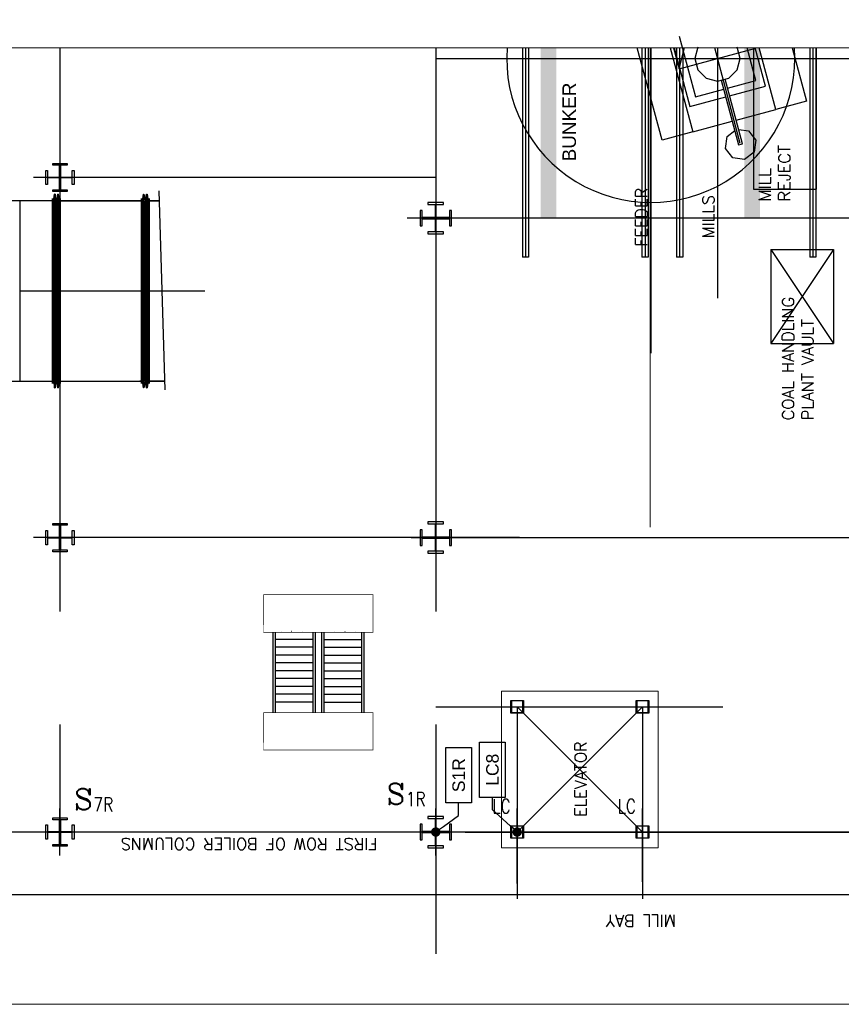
# Model space of a CAD drawing. Header units: inches. Extents: x 0 to 1544102, y -90707 to 23144100.
# Tile 123 of 181: x 277512 to 280791, y 191810 to 195740. Entities that reach past the tile are written whole.
import ezdxf
from ezdxf import colors
from ezdxf.entities.mleader import LeaderData, LeaderLine
from ezdxf.enums import TextEntityAlignment as Align
from ezdxf.math import Vec2, Vec3

# ---------------------------------------------------------------- set-up
doc = ezdxf.new("R2010")
doc.units = ezdxf.units.IN
doc.header["$LTSCALE"] = 1800
doc.header["$MEASUREMENT"] = 0
for name, pattern in [('CENTER', [2, 1.25, -0.25, 0.25, -0.25]), ('CENTER2', [1.125, 0.75, -0.125, 0.125, -0.125]), ('PHANTOM', [63.5, 31.75, -6.35, 6.35, -6.35, 6.35, -6.35])]:
    doc.linetypes.add(name, pattern=pattern)
doc.layers.get('0').update_dxf_attribs({"color": 253})
for name, color, linetype in [('1_01_COAL_MILL_A', 7, 'Continuous'), ('1_01_GRATE_RAIL_TIER1', 7, 'Continuous'), ('1_01_HOT_SA_TO_WINDBOX', 7, 'Continuous'), ('1_01_STEEL_TIER1', 7, 'Continuous'), ('1_COLD_PA_TO_APH', 7, 'Continuous'), ('CEN', 2, 'CENTER'), ('CENTER', 10, 'CENTER'), ('Column-Tags', 252, 'Continuous'), ('DCEN', 3, 'CENTER'), ('DIMTEXT', 132, 'Continuous'), ('DIMTEXT-CL', 132, 'CENTER'), ('FUEL-MILL-CL', 32, 'CENTER'), ('GRID', 251, 'CENTER'), ('Road', 3, 'Continuous'), ('STEEL-COLUMNS-CL', 252, 'CENTER')]:
    doc.layers.add(name, color=color, linetype=linetype)
for name, color, linetype, lineweight in [('CL', 8, 'CENTER', 15), ('DIM', 4, 'Continuous', 18), ('TEXT', 3, 'Continuous', 18), ('Y Center---yog', 3, 'CENTER2', 13)]:
    doc.layers.add(name, color=color, linetype=linetype, lineweight=lineweight)
doc.styles.add('C4', font='COMPLEX', dxfattribs={"width": 0.75, "height": 625})
doc.styles.add('S3', font='simplex.shx', dxfattribs={"width": 0.75, "height": 320})
doc.styles.add('SIMPLEX', font='SIMPLEX.SHX')
doc.styles.add('Squish', font='simplex.shx', dxfattribs={"width": 0.8})
doc.styles.get("Standard").update_dxf_attribs({"font": 'arial.ttf'})

# ---------------------------------------------------------------- blocks, each defined once
blk = doc.blocks.new('COLTAG')
at = {"transparency": 16777216}
blk.add_lwpolyline([(555, 1242), (2322, 1242), (2322, 424), (555, 424)], close=True, dxfattribs=at)
blk.add_attdef('COL', text='', height=400, dxfattribs=at).set_placement((1439, 833), align=Align.MIDDLE_CENTER)
blk = doc.blocks.new('_Dot')
at = {"color": 0, "linetype": 'ByBlock', "lineweight": -2}
blk.add_line((-0.5, 0), (-1, 0), dxfattribs=at)
at = {"color": 0, "linetype": 'ByBlock', "const_width": 0.5}
blk.add_lwpolyline([(-0.25, 0, 1), (0.25, 0, 1)], format="xyb", close=True, dxfattribs=at)

msp = doc.modelspace()

# ---------------------------------------------------------------- linework, layer by layer
at = {"layer": '1_01_COAL_MILL_A', "color": 8}
for p, q in [((280144.11, 195673.36), (280208.82, 195431.88)), ((280075.5, 195259.31), (279976.96, 195627.09)), ((280108.44, 195627.09), (280198.18, 195292.18)), ((280124.16, 195627.09), (280186.72, 195393.61)), ((280218.72, 195630.29), (280206.58, 195584.98)), ((280387.83, 195584.98), (280375.69, 195630.29)), ((280450.3, 195496.59), (280415.33, 195627.09)), ((280488.57, 195474.49), (280447.68, 195627.09)), ((280529.37, 195380.92), (280463.41, 195627.09)), ((280594.89, 195627.09), (280652.04, 195413.79)), ((280206.58, 195584.98), (280218.72, 195539.66)), ((280375.69, 195539.66), (280387.83, 195584.98)), ((280218.72, 195539.66), (280251.89, 195506.49)), ((280342.52, 195506.49), (280375.69, 195539.66)), ((280251.89, 195506.49), (280297.21, 195494.35)), ((280297.21, 195494.35), (280342.52, 195506.49)), ((280312.22, 195498.37), (280381.44, 195240.02)), ((280396.83, 195244.15), (280327.61, 195502.5)), ((280337.31, 195466.31), (280450.3, 195496.59)), ((280208.82, 195431.88), (280321.91, 195462.19)), ((280345.39, 195436.13), (280488.57, 195474.49)), ((280186.72, 195393.61), (280330, 195432)), ((280371.52, 195338.63), (280529.37, 195380.92)), ((280652.04, 195413.79), (280529.37, 195380.92)), ((280198.18, 195292.18), (280356.12, 195334.5)), ((280381.52, 195301.31), (280420.34, 195296.2)), ((280198.18, 195292.18), (280075.5, 195259.31)), ((280328.72, 195225.9), (280334.96, 195273.32)), ((280334.96, 195273.32), (280366.11, 195297.22)), ((280420.34, 195296.2), (280449.46, 195258.25)), ((280357.84, 195187.95), (280328.72, 195225.9)), ((280381.44, 195240.02), (280396.83, 195244.15)), ((280449.46, 195258.25), (280443.21, 195210.82)), ((280405.26, 195181.7), (280357.84, 195187.95)), ((280443.21, 195210.82), (280405.26, 195181.7))]:
    msp.add_line(p, q, dxfattribs=at)
at = {"layer": '1_01_GRATE_RAIL_TIER1', "color": 8}
for p, q in [((278555.48, 193297.48), (278555.08, 193297.48)), ((278597.57, 193297.48), (278597.18, 193297.48)), ((278639.67, 193297.48), (278639.27, 193297.48)), ((278767.67, 193297.48), (278768.06, 193297.48)), ((278809.77, 193297.48), (278810.16, 193297.48)), ((278851.86, 193297.48), (278852.25, 193297.48)), ((278522.42, 193294.35), (278522.42, 192974.35)), ((278531.79, 193294.35), (278531.79, 192974.35)), ((278681.79, 193266.23), (278531.79, 193266.23)), ((278681.79, 193294.35), (278681.79, 192974.35)), ((278691.17, 193294.35), (278691.17, 192974.35)), ((278716.17, 193294.35), (278716.17, 192974.35)), ((278725.54, 193294.35), (278725.54, 192974.35)), ((278725.54, 193266.23), (278875.54, 193266.23)), ((278875.54, 193294.35), (278875.54, 192974.35)), ((278884.92, 193294.35), (278884.92, 192974.35)), ((278681.79, 193234.98), (278531.79, 193234.98)), ((278725.54, 193234.98), (278875.54, 193234.98)), ((278681.79, 193203.73), (278531.79, 193203.73)), ((278725.54, 193203.73), (278875.54, 193203.73)), ((278681.79, 193172.48), (278531.79, 193172.48)), ((278681.79, 193141.23), (278531.79, 193141.23)), ((278725.54, 193172.48), (278875.54, 193172.48)), ((278725.54, 193141.23), (278875.54, 193141.23)), ((278681.79, 193109.98), (278531.79, 193109.98)), ((278725.54, 193109.98), (278875.54, 193109.98)), ((278681.79, 193078.73), (278531.79, 193078.73)), ((278725.54, 193078.73), (278875.54, 193078.73)), ((278681.79, 193047.48), (278531.79, 193047.48)), ((278725.54, 193047.48), (278875.54, 193047.48)), ((278681.79, 193016.23), (278531.79, 193016.23)), ((278725.54, 193016.23), (278875.54, 193016.23))]:
    msp.add_line(p, q, dxfattribs=at)
at = {"layer": '1_01_HOT_SA_TO_WINDBOX', "color": 8}
for p, q in [((277642.62, 194288.04, 4128.13), (277642.62, 195025.79, 4128.13)), ((277642.62, 195025.79, 4128.13), (277643, 195025.79, 4128.13)), ((277642.62, 195025.79, 4128.13), (277642.62, 194288.04, 4128.13)), ((277643, 195025.79, 4128.13), (277642.62, 195025.79, 4128.13)), ((277642.62, 194288.04, 4128.13), (277642.62, 195025.79, 4128.13)), ((277642.62, 195025.79, 4128.13), (277643, 195025.79, 4128.13)), ((277642.62, 195025.79, 4128.13), (277642.62, 194288.04, 4128.13)), ((277643, 195025.79, 4128.13), (277642.62, 195025.79, 4128.13)), ((277643, 195025.79, 4128.13), (277643, 194288.04, 4128.13)), ((277643, 194288.04, 4128.13), (277643, 195025.79, 4128.13)), ((277643, 195025.79, 4128.13), (277643, 194288.04, 4128.13)), ((277643, 194288.04, 4128.13), (277643, 195025.79, 4128.13)), ((277646.75, 195016.29, 4128.13), (277651.12, 195043.29, 4128.13)), ((277651.12, 195043.29, 4128.13), (277646.75, 195016.29, 4128.13)), ((277646.75, 195016.29, 4128.13), (277651.12, 195043.29, 4128.13)), ((277651.12, 195043.29, 4128.13), (277646.75, 195016.29, 4128.13)), ((277653, 195043.29, 4128.13), (277651.12, 195043.29, 4128.13)), ((277651.12, 195043.29, 4128.13), (277651.12, 194270.54, 4128.13)), ((277651.12, 194270.54, 4128.13), (277651.12, 195043.29, 4128.13)), ((277653, 195043.29, 4128.13), (277651.12, 195043.29, 4128.13)), ((277653, 195043.29, 4128.13), (277651.12, 195043.29, 4128.13)), ((277651.12, 195043.29, 4128.13), (277651.12, 194270.54, 4128.13)), ((277651.12, 194270.54, 4128.13), (277651.12, 195043.29, 4128.13)), ((277653, 195043.29, 4128.13), (277651.12, 195043.29, 4128.13)), ((277657.37, 195016.29, 4128.13), (277653, 195043.29, 4128.13)), ((277653, 195043.29, 4128.13), (277653, 194270.54, 4128.13)), ((277657.37, 195016.29, 4128.13), (277653, 195043.29, 4128.13)), ((277653, 194270.54, 4128.13), (277653, 195043.29, 4128.13)), ((277657.37, 195016.29, 4128.13), (277653, 195043.29, 4128.13)), ((277653, 195043.29, 4128.13), (277653, 194270.54, 4128.13)), ((277657.37, 195016.29, 4128.13), (277653, 195043.29, 4128.13)), ((277653, 194270.54, 4128.13), (277653, 195043.29, 4128.13)), ((277663.62, 195043.29, 4128.13), (277659.25, 195016.29, 4128.13)), ((277659.25, 195016.29, 4128.13), (277663.62, 195043.29, 4128.13)), ((277663.62, 195043.29, 4128.13), (277659.25, 195016.29, 4128.13)), ((277659.25, 195016.29, 4128.13), (277663.62, 195043.29, 4128.13)), ((277665.5, 195043.29, 4128.13), (277663.62, 195043.29, 4128.13)), ((277663.62, 195043.29, 4128.13), (277663.62, 194270.54, 4128.13)), ((277663.62, 195043.29, 4128.13), (277665.5, 195043.29, 4128.13)), ((277663.62, 194270.54, 4128.13), (277663.62, 195043.29, 4128.13)), ((277665.5, 195043.29, 4128.13), (277663.62, 195043.29, 4128.13)), ((277663.62, 195043.29, 4128.13), (277663.62, 194270.54, 4128.13)), ((277663.62, 195043.29, 4128.13), (277665.5, 195043.29, 4128.13)), ((277663.62, 194270.54, 4128.13), (277663.62, 195043.29, 4128.13)), ((277669.87, 195016.29, 4128.13), (277665.5, 195043.29, 4128.13)), ((277665.5, 195043.29, 4128.13), (277665.5, 194270.54, 4128.13)), ((277665.5, 195043.29, 4128.13), (277665.5, 194270.54, 4128.13)), ((277665.5, 195043.29, 4128.13), (277669.87, 195016.29, 4128.13)), ((277669.87, 195016.29, 4128.13), (277665.5, 195043.29, 4128.13)), ((277665.5, 195043.29, 4128.13), (277665.5, 194270.54, 4128.13)), ((277665.5, 195043.29, 4128.13), (277665.5, 194270.54, 4128.13)), ((277665.5, 195043.29, 4128.13), (277669.87, 195016.29, 4128.13)), ((277673.5, 194288.04, 4128.13), (277673.5, 195025.79, 4128.13)), ((277673.5, 195025.79, 4128.13), (277673.87, 195025.79, 4128.13)), ((277673.5, 195025.79, 4128.13), (277673.5, 194288.04, 4128.13)), ((277673.87, 195025.79, 4128.13), (277673.5, 195025.79, 4128.13)), ((277673.5, 194288.04, 4128.13), (277673.5, 195025.79, 4128.13)), ((277673.5, 195025.79, 4128.13), (277673.87, 195025.79, 4128.13)), ((277673.5, 195025.79, 4128.13), (277673.5, 194288.04, 4128.13)), ((277673.87, 195025.79, 4128.13), (277673.5, 195025.79, 4128.13)), ((277673.87, 195025.79, 4128.13), (277673.87, 194288.04, 4128.13)), ((277673.87, 194288.04, 4128.13), (277673.87, 195025.79, 4128.13)), ((277673.87, 195025.79, 4128.13), (277673.87, 194288.04, 4128.13)), ((277673.87, 194288.04, 4128.13), (277673.87, 195025.79, 4128.13)), ((277997.37, 195025.79, 4128.13), (277997.37, 194288.04, 4128.13)), ((277997.75, 195025.79, 4128.13), (277997.37, 195025.79, 4128.13)), ((277997.37, 194288.04, 4128.13), (277997.37, 195025.79, 4128.13)), ((277997.37, 195025.79, 4128.13), (277997.75, 195025.79, 4128.13)), ((277997.37, 195025.79, 4128.13), (277997.37, 194288.04, 4128.13)), ((277997.75, 195025.79, 4128.13), (277997.37, 195025.79, 4128.13)), ((277997.37, 194288.04, 4128.13), (277997.37, 195025.79, 4128.13)), ((277997.37, 195025.79, 4128.13), (277997.75, 195025.79, 4128.13)), ((277997.75, 194288.04, 4128.13), (277997.75, 195025.79, 4128.13)), ((277997.75, 195025.79, 4128.13), (277997.75, 194288.04, 4128.13)), ((277997.75, 194288.04, 4128.13), (277997.75, 195025.79, 4128.13)), ((277997.75, 195025.79, 4128.13), (277997.75, 194288.04, 4128.13)), ((278001.5, 195016.29, 4128.13), (278005.87, 195043.29, 4128.13)), ((278001.5, 195016.29, 4128.13), (278005.87, 195043.29, 4128.13)), ((278001.5, 195016.29, 4128.13), (278005.87, 195043.29, 4128.13)), ((278001.5, 195016.29, 4128.13), (278005.87, 195043.29, 4128.13)), ((278005.87, 194270.54, 4128.13), (278005.87, 195043.29, 4128.13)), ((278005.87, 195043.29, 4128.13), (278007.75, 195043.29, 4128.13)), ((278005.87, 195043.29, 4128.13), (278005.87, 194270.54, 4128.13)), ((278005.87, 195043.29, 4128.13), (278007.75, 195043.29, 4128.13)), ((278005.87, 194270.54, 4128.13), (278005.87, 195043.29, 4128.13)), ((278005.87, 195043.29, 4128.13), (278007.75, 195043.29, 4128.13)), ((278005.87, 195043.29, 4128.13), (278005.87, 194270.54, 4128.13)), ((278005.87, 195043.29, 4128.13), (278007.75, 195043.29, 4128.13)), ((278007.75, 194270.54, 4128.13), (278007.75, 195043.29, 4128.13)), ((278007.75, 195043.29, 4128.13), (278012.12, 195016.29, 4128.13)), ((278007.75, 195043.29, 4128.13), (278012.12, 195016.29, 4128.13)), ((278007.75, 194270.54, 4128.13), (278007.75, 195043.29, 4128.13)), ((278007.75, 194270.54, 4128.13), (278007.75, 195043.29, 4128.13)), ((278007.75, 195043.29, 4128.13), (278012.12, 195016.29, 4128.13)), ((278007.75, 195043.29, 4128.13), (278012.12, 195016.29, 4128.13)), ((278007.75, 194270.54, 4128.13), (278007.75, 195043.29, 4128.13)), ((278014, 195016.29, 4128.13), (278018.37, 195043.29, 4128.13)), ((278014, 195016.29, 4128.13), (278018.37, 195043.29, 4128.13)), ((278014, 195016.29, 4128.13), (278018.37, 195043.29, 4128.13)), ((278014, 195016.29, 4128.13), (278018.37, 195043.29, 4128.13)), ((278018.37, 194270.54, 4128.13), (278018.37, 195043.29, 4128.13)), ((278018.37, 195043.29, 4128.13), (278020.25, 195043.29, 4128.13)), ((278018.37, 195043.29, 4128.13), (278020.25, 195043.29, 4128.13)), ((278018.37, 195043.29, 4128.13), (278018.37, 194270.54, 4128.13)), ((278018.37, 194270.54, 4128.13), (278018.37, 195043.29, 4128.13)), ((278018.37, 195043.29, 4128.13), (278020.25, 195043.29, 4128.13)), ((278018.37, 195043.29, 4128.13), (278020.25, 195043.29, 4128.13)), ((278018.37, 195043.29, 4128.13), (278018.37, 194270.54, 4128.13)), ((278020.25, 194270.54, 4128.13), (278020.25, 195043.29, 4128.13)), ((278020.25, 195043.29, 4128.13), (278024.62, 195016.29, 4128.13)), ((278020.25, 194270.54, 4128.13), (278020.25, 195043.29, 4128.13)), ((278020.25, 195043.29, 4128.13), (278024.62, 195016.29, 4128.13)), ((278020.25, 194270.54, 4128.13), (278020.25, 195043.29, 4128.13)), ((278020.25, 195043.29, 4128.13), (278024.62, 195016.29, 4128.13)), ((278020.25, 194270.54, 4128.13), (278020.25, 195043.29, 4128.13)), ((278020.25, 195043.29, 4128.13), (278024.62, 195016.29, 4128.13)), ((278028.25, 195025.79, 4128.13), (278028.25, 194288.04, 4128.13)), ((278028.62, 195025.79, 4128.13), (278028.25, 195025.79, 4128.13)), ((278028.25, 194288.04, 4128.13), (278028.25, 195025.79, 4128.13)), ((278028.25, 195025.79, 4128.13), (278028.62, 195025.79, 4128.13)), ((278028.25, 195025.79, 4128.13), (278028.25, 194288.04, 4128.13)), ((278028.62, 195025.79, 4128.13), (278028.25, 195025.79, 4128.13)), ((278028.25, 194288.04, 4128.13), (278028.25, 195025.79, 4128.13)), ((278028.25, 195025.79, 4128.13), (278028.62, 195025.79, 4128.13)), ((278028.62, 194288.04, 4128.13), (278028.62, 195025.79, 4128.13)), ((278028.62, 195025.79, 4128.13), (278028.62, 194288.04, 4128.13)), ((278028.62, 194288.04, 4128.13), (278028.62, 195025.79, 4128.13)), ((278028.62, 195025.79, 4128.13), (278028.62, 194288.04, 4128.13)), ((277642.62, 195016.29, 4128.13), (277392.12, 195016.29, 4128.13)), ((277642.62, 195016.29, 4128.13), (277512, 195016.29, 4128.13)), ((277512, 195016.29, 4128.13), (277512, 194297.54, 4128.13)), ((277512, 195016.29, 4128.13), (277512, 194297.54, 4128.13)), ((277642.62, 195016.29, 4128.13), (277512, 195016.29, 4128.13)), ((277642.62, 195016.29, 4128.13), (277512, 195016.29, 4128.13)), ((277512, 195016.29, 4128.13), (277512, 194297.54, 4128.13)), ((277512, 195016.29, 4128.13), (277512, 194297.54, 4128.13)), ((277642.62, 194297.54, 4128.13), (277642.62, 195016.29, 4128.13)), ((277642.62, 195016.29, 4128.13), (277642.62, 194297.54, 4128.13)), ((277642.62, 194297.54, 4128.13), (277642.62, 195016.29, 4128.13)), ((277642.62, 195016.29, 4128.13), (277642.62, 194297.54, 4128.13)), ((277643, 195016.29, 4128.13), (277643, 194297.54, 4128.13)), ((277646.75, 195016.29, 4128.13), (277643, 195016.29, 4128.13)), ((277643, 194297.54, 4128.13), (277643, 195016.29, 4128.13)), ((277643, 195016.29, 4128.13), (277646.75, 195016.29, 4128.13)), ((277643, 195016.29, 4128.13), (277643, 194297.54, 4128.13)), ((277646.75, 195016.29, 4128.13), (277643, 195016.29, 4128.13)), ((277643, 194297.54, 4128.13), (277643, 195016.29, 4128.13)), ((277643, 195016.29, 4128.13), (277646.75, 195016.29, 4128.13)), ((277646.75, 194297.54, 4128.13), (277646.75, 195016.29, 4128.13)), ((277646.75, 195016.29, 4128.13), (277646.75, 194297.54, 4128.13)), ((277646.75, 194297.54, 4128.13), (277646.75, 195016.29, 4128.13)), ((277646.75, 195016.29, 4128.13), (277646.75, 194297.54, 4128.13)), ((277657.37, 195016.29, 4128.13), (277657.37, 194297.54, 4128.13)), ((277659.25, 195016.29, 4128.13), (277657.37, 195016.29, 4128.13)), ((277659.25, 195016.29, 4128.13), (277657.37, 195016.29, 4128.13)), ((277657.37, 195016.29, 4128.13), (277657.37, 194297.54, 4128.13)), ((277657.37, 195016.29, 4128.13), (277657.37, 194297.54, 4128.13)), ((277659.25, 195016.29, 4128.13), (277657.37, 195016.29, 4128.13)), ((277659.25, 195016.29, 4128.13), (277657.37, 195016.29, 4128.13)), ((277657.37, 195016.29, 4128.13), (277657.37, 194297.54, 4128.13)), ((277659.25, 194297.54, 4128.13), (277659.25, 195016.29, 4128.13)), ((277659.25, 194297.54, 4128.13), (277659.25, 195016.29, 4128.13)), ((277659.25, 194297.54, 4128.13), (277659.25, 195016.29, 4128.13)), ((277659.25, 194297.54, 4128.13), (277659.25, 195016.29, 4128.13)), ((277669.87, 195016.29, 4128.13), (277669.87, 194297.54, 4128.13)), ((277673.5, 195016.29, 4128.13), (277669.87, 195016.29, 4128.13)), ((277669.87, 195016.29, 4128.13), (277673.5, 195016.29, 4128.13)), ((277669.87, 195016.29, 4128.13), (277669.87, 194297.54, 4128.13)), ((277669.87, 195016.29, 4128.13), (277669.87, 194297.54, 4128.13)), ((277673.5, 195016.29, 4128.13), (277669.87, 195016.29, 4128.13)), ((277669.87, 195016.29, 4128.13), (277673.5, 195016.29, 4128.13)), ((277669.87, 195016.29, 4128.13), (277669.87, 194297.54, 4128.13)), ((277673.5, 195016.29, 4128.13), (277673.5, 194297.54, 4128.13)), ((277673.5, 195016.29, 4128.13), (277673.5, 194297.54, 4128.13)), ((277673.5, 195016.29, 4128.13), (277673.5, 194297.54, 4128.13)), ((277673.5, 195016.29, 4128.13), (277673.5, 194297.54, 4128.13)), ((277673.87, 195016.29, 4128.13), (277997.37, 195016.29, 4128.13)), ((277673.87, 195016.29, 4128.13), (277673.87, 194297.54, 4128.13)), ((277673.87, 195016.29, 4128.13), (277673.87, 194297.54, 4128.13)), ((277997.37, 195016.29, 4128.13), (277673.87, 195016.29, 4128.13)), ((277673.87, 195016.29, 4128.13), (277997.37, 195016.29, 4128.13)), ((277673.87, 195016.29, 4128.13), (277673.87, 194297.54, 4128.13)), ((277673.87, 195016.29, 4128.13), (277673.87, 194297.54, 4128.13)), ((277997.37, 195016.29, 4128.13), (277673.87, 195016.29, 4128.13)), ((277809.87, 195016.29, 4128.13), (277884.87, 195016.29, 4128.13)), ((277809.87, 195016.29, 4128.13), (277884.87, 195016.29, 4128.13)), ((277997.37, 195016.29, 4128.13), (277997.37, 194297.54, 4128.13)), ((277997.37, 194297.54, 4128.13), (277997.37, 195016.29, 4128.13)), ((277997.37, 195016.29, 4128.13), (277997.37, 194297.54, 4128.13)), ((277997.37, 194297.54, 4128.13), (277997.37, 195016.29, 4128.13)), ((277997.75, 194297.54, 4128.13), (277997.75, 195016.29, 4128.13)), ((278001.5, 195016.29, 4128.13), (277997.75, 195016.29, 4128.13)), ((277997.75, 195016.29, 4128.13), (277997.75, 194297.54, 4128.13)), ((278001.5, 195016.29, 4128.13), (277997.75, 195016.29, 4128.13)), ((277997.75, 194297.54, 4128.13), (277997.75, 195016.29, 4128.13)), ((278001.5, 195016.29, 4128.13), (277997.75, 195016.29, 4128.13)), ((277997.75, 195016.29, 4128.13), (277997.75, 194297.54, 4128.13)), ((278001.5, 195016.29, 4128.13), (277997.75, 195016.29, 4128.13)), ((278001.5, 194297.54, 4128.13), (278001.5, 195016.29, 4128.13)), ((278001.5, 194297.54, 4128.13), (278001.5, 195016.29, 4128.13)), ((278001.5, 194297.54, 4128.13), (278001.5, 195016.29, 4128.13)), ((278001.5, 194297.54, 4128.13), (278001.5, 195016.29, 4128.13)), ((278012.12, 194297.54, 4128.13), (278012.12, 195016.29, 4128.13)), ((278012.12, 195016.29, 4128.13), (278014, 195016.29, 4128.13)), ((278012.12, 195016.29, 4128.13), (278014, 195016.29, 4128.13)), ((278012.12, 194297.54, 4128.13), (278012.12, 195016.29, 4128.13)), ((278012.12, 194297.54, 4128.13), (278012.12, 195016.29, 4128.13)), ((278012.12, 195016.29, 4128.13), (278014, 195016.29, 4128.13)), ((278012.12, 195016.29, 4128.13), (278014, 195016.29, 4128.13)), ((278012.12, 194297.54, 4128.13), (278012.12, 195016.29, 4128.13)), ((278014, 195016.29, 4128.13), (278014, 194297.54, 4128.13)), ((278014, 195016.29, 4128.13), (278014, 194297.54, 4128.13)), ((278014, 195016.29, 4128.13), (278014, 194297.54, 4128.13)), ((278014, 195016.29, 4128.13), (278014, 194297.54, 4128.13)), ((278024.62, 194297.54, 4128.13), (278024.62, 195016.29, 4128.13)), ((278024.62, 195016.29, 4128.13), (278028.25, 195016.29, 4128.13)), ((278024.62, 195016.29, 4128.13), (278028.25, 195016.29, 4128.13)), ((278024.62, 194297.54, 4128.13), (278024.62, 195016.29, 4128.13)), ((278024.62, 194297.54, 4128.13), (278024.62, 195016.29, 4128.13)), ((278024.62, 195016.29, 4128.13), (278028.25, 195016.29, 4128.13)), ((278024.62, 195016.29, 4128.13), (278028.25, 195016.29, 4128.13)), ((278024.62, 194297.54, 4128.13), (278024.62, 195016.29, 4128.13)), ((278028.25, 195016.29, 4128.13), (278028.25, 194297.54, 4128.13)), ((278028.25, 195016.29, 4128.13), (278028.25, 194297.54, 4128.13)), ((278028.25, 195016.29, 4128.13), (278028.25, 194297.54, 4128.13)), ((278028.25, 195016.29, 4128.13), (278028.25, 194297.54, 4128.13)), ((278028.62, 195016.29, 4128.13), (278070.14, 195016.29, 4128.13)), ((278070.14, 195016.29, 4128.13), (278028.62, 195016.29, 4128.13)), ((278028.62, 195016.29, 4128.13), (278028.62, 194297.54, 4128.13)), ((278028.62, 195016.29, 4128.13), (278028.62, 194297.54, 4128.13)), ((278070.14, 195016.29, 4128.13), (278028.62, 195016.29, 4128.13)), ((278028.62, 194297.54, 4128.13), (278028.62, 195016.29, 4128.13)), ((278028.62, 194297.54, 4128.13), (278028.62, 195016.29, 4128.13)), ((278028.62, 195016.29, 4128.13), (278070.14, 195016.29, 4128.13)), ((277512, 194656.92, 4128.13), (277642.62, 194656.92, 4128.13)), ((277673.87, 194656.92, 4128.13), (277642.62, 194656.92, 4128.13)), ((277673.87, 194656.92, 4128.13), (277642.62, 194656.92, 4128.13)), ((277673.87, 194656.92, 4128.13), (277997.37, 194656.92, 4128.13)), ((277673.87, 194656.92, 4128.13), (277997.37, 194656.92, 4128.13)), ((278028.62, 194656.92, 4128.13), (277997.37, 194656.92, 4128.13)), ((278028.62, 194656.92, 4128.13), (277997.37, 194656.92, 4128.13)), ((278028.62, 194656.92, 4128.13), (278250.5, 194656.92, 4128.13)), ((277392.12, 194297.54, 4128.13), (277642.62, 194297.54, 4128.13)), ((277512, 194297.54, 4128.13), (277642.62, 194297.54, 4128.13)), ((277512, 194297.54, 4128.13), (277642.62, 194297.54, 4128.13)), ((277512, 194297.54, 4128.13), (277642.62, 194297.54, 4128.13)), ((277643, 194288.04, 4128.13), (277642.62, 194288.04, 4128.13)), ((277642.62, 194288.04, 4128.13), (277643, 194288.04, 4128.13)), ((277643, 194288.04, 4128.13), (277642.62, 194288.04, 4128.13)), ((277642.62, 194288.04, 4128.13), (277643, 194288.04, 4128.13)), ((277643, 194297.54, 4128.13), (277646.75, 194297.54, 4128.13)), ((277646.75, 194297.54, 4128.13), (277643, 194297.54, 4128.13)), ((277643, 194297.54, 4128.13), (277646.75, 194297.54, 4128.13)), ((277646.75, 194297.54, 4128.13), (277643, 194297.54, 4128.13)), ((277646.75, 194297.54, 4128.13), (277651.12, 194270.54, 4128.13)), ((277646.75, 194297.54, 4128.13), (277651.12, 194270.54, 4128.13)), ((277646.75, 194297.54, 4128.13), (277651.12, 194270.54, 4128.13)), ((277646.75, 194297.54, 4128.13), (277651.12, 194270.54, 4128.13)), ((277653, 194270.54, 4128.13), (277657.37, 194297.54, 4128.13)), ((277653, 194270.54, 4128.13), (277657.37, 194297.54, 4128.13)), ((277653, 194270.54, 4128.13), (277657.37, 194297.54, 4128.13)), ((277653, 194270.54, 4128.13), (277657.37, 194297.54, 4128.13)), ((277657.37, 194297.54, 4128.13), (277659.25, 194297.54, 4128.13)), ((277657.37, 194297.54, 4128.13), (277659.25, 194297.54, 4128.13)), ((277657.37, 194297.54, 4128.13), (277659.25, 194297.54, 4128.13)), ((277657.37, 194297.54, 4128.13), (277659.25, 194297.54, 4128.13)), ((277659.25, 194297.54, 4128.13), (277663.62, 194270.54, 4128.13)), ((277663.62, 194270.54, 4128.13), (277659.25, 194297.54, 4128.13)), ((277659.25, 194297.54, 4128.13), (277663.62, 194270.54, 4128.13)), ((277663.62, 194270.54, 4128.13), (277659.25, 194297.54, 4128.13)), ((277665.5, 194270.54, 4128.13), (277669.87, 194297.54, 4128.13)), ((277669.87, 194297.54, 4128.13), (277665.5, 194270.54, 4128.13)), ((277665.5, 194270.54, 4128.13), (277669.87, 194297.54, 4128.13)), ((277669.87, 194297.54, 4128.13), (277665.5, 194270.54, 4128.13)), ((277669.87, 194297.54, 4128.13), (277673.5, 194297.54, 4128.13)), ((277673.5, 194297.54, 4128.13), (277669.87, 194297.54, 4128.13)), ((277669.87, 194297.54, 4128.13), (277673.5, 194297.54, 4128.13)), ((277673.5, 194297.54, 4128.13), (277669.87, 194297.54, 4128.13)), ((277673.87, 194288.04, 4128.13), (277673.5, 194288.04, 4128.13)), ((277673.5, 194288.04, 4128.13), (277673.87, 194288.04, 4128.13)), ((277673.87, 194288.04, 4128.13), (277673.5, 194288.04, 4128.13)), ((277673.5, 194288.04, 4128.13), (277673.87, 194288.04, 4128.13)), ((277673.87, 194297.54, 4128.13), (277997.37, 194297.54, 4128.13)), ((277673.87, 194297.54, 4128.13), (277997.37, 194297.54, 4128.13)), ((277673.87, 194297.54, 4128.13), (277997.37, 194297.54, 4128.13)), ((277673.87, 194297.54, 4128.13), (277997.37, 194297.54, 4128.13)), ((278091.65, 194297.54, 4128.13), (277991.12, 194297.54, 4128.13)), ((277997.37, 194288.04, 4128.13), (277997.75, 194288.04, 4128.13)), ((277997.75, 194288.04, 4128.13), (277997.37, 194288.04, 4128.13)), ((277997.37, 194288.04, 4128.13), (277997.75, 194288.04, 4128.13)), ((277997.75, 194288.04, 4128.13), (277997.37, 194288.04, 4128.13)), ((277997.75, 194297.54, 4128.13), (278001.5, 194297.54, 4128.13)), ((277997.75, 194297.54, 4128.13), (278001.5, 194297.54, 4128.13)), ((277997.75, 194297.54, 4128.13), (278001.5, 194297.54, 4128.13)), ((277997.75, 194297.54, 4128.13), (278001.5, 194297.54, 4128.13)), ((278001.5, 194297.54, 4128.13), (278005.87, 194270.54, 4128.13)), ((278005.87, 194270.54, 4128.13), (278001.5, 194297.54, 4128.13)), ((278001.5, 194297.54, 4128.13), (278005.87, 194270.54, 4128.13)), ((278005.87, 194270.54, 4128.13), (278001.5, 194297.54, 4128.13)), ((278012.12, 194297.54, 4128.13), (278007.75, 194270.54, 4128.13)), ((278012.12, 194297.54, 4128.13), (278007.75, 194270.54, 4128.13)), ((278012.12, 194297.54, 4128.13), (278007.75, 194270.54, 4128.13)), ((278012.12, 194297.54, 4128.13), (278007.75, 194270.54, 4128.13)), ((278014, 194297.54, 4128.13), (278012.12, 194297.54, 4128.13)), ((278014, 194297.54, 4128.13), (278012.12, 194297.54, 4128.13)), ((278014, 194297.54, 4128.13), (278012.12, 194297.54, 4128.13)), ((278014, 194297.54, 4128.13), (278012.12, 194297.54, 4128.13)), ((278018.37, 194270.54, 4128.13), (278014, 194297.54, 4128.13)), ((278014, 194297.54, 4128.13), (278018.37, 194270.54, 4128.13)), ((278018.37, 194270.54, 4128.13), (278014, 194297.54, 4128.13)), ((278014, 194297.54, 4128.13), (278018.37, 194270.54, 4128.13)), ((278024.62, 194297.54, 4128.13), (278020.25, 194270.54, 4128.13)), ((278020.25, 194270.54, 4128.13), (278024.62, 194297.54, 4128.13)), ((278024.62, 194297.54, 4128.13), (278020.25, 194270.54, 4128.13)), ((278020.25, 194270.54, 4128.13), (278024.62, 194297.54, 4128.13)), ((278028.25, 194297.54, 4128.13), (278024.62, 194297.54, 4128.13)), ((278024.62, 194297.54, 4128.13), (278028.25, 194297.54, 4128.13)), ((278028.25, 194297.54, 4128.13), (278024.62, 194297.54, 4128.13)), ((278024.62, 194297.54, 4128.13), (278028.25, 194297.54, 4128.13)), ((278028.25, 194288.04, 4128.13), (278028.62, 194288.04, 4128.13)), ((278028.62, 194288.04, 4128.13), (278028.25, 194288.04, 4128.13)), ((278028.25, 194288.04, 4128.13), (278028.62, 194288.04, 4128.13)), ((278028.62, 194288.04, 4128.13), (278028.25, 194288.04, 4128.13)), ((278091.65, 194297.54, 4128.13), (278028.62, 194297.54, 4128.13)), ((278028.62, 194297.54, 4128.13), (278091.65, 194297.54, 4128.13)), ((278091.65, 194297.54, 4128.13), (278028.62, 194297.54, 4128.13)), ((278091.65, 194297.54, 4128.13), (278028.62, 194297.54, 4128.13)), ((277651.12, 194270.54, 4128.13), (277653, 194270.54, 4128.13)), ((277651.12, 194270.54, 4128.13), (277653, 194270.54, 4128.13)), ((277651.12, 194270.54, 4128.13), (277653, 194270.54, 4128.13)), ((277651.12, 194270.54, 4128.13), (277653, 194270.54, 4128.13)), ((277663.62, 194270.54, 4128.13), (277665.5, 194270.54, 4128.13)), ((277665.5, 194270.54, 4128.13), (277663.62, 194270.54, 4128.13)), ((277663.62, 194270.54, 4128.13), (277665.5, 194270.54, 4128.13)), ((277665.5, 194270.54, 4128.13), (277663.62, 194270.54, 4128.13)), ((278007.75, 194270.54, 4128.13), (278005.87, 194270.54, 4128.13)), ((278007.75, 194270.54, 4128.13), (278005.87, 194270.54, 4128.13)), ((278007.75, 194270.54, 4128.13), (278005.87, 194270.54, 4128.13)), ((278007.75, 194270.54, 4128.13), (278005.87, 194270.54, 4128.13)), ((278020.25, 194270.54, 4128.13), (278018.37, 194270.54, 4128.13)), ((278018.37, 194270.54, 4128.13), (278020.25, 194270.54, 4128.13)), ((278020.25, 194270.54, 4128.13), (278018.37, 194270.54, 4128.13)), ((278018.37, 194270.54, 4128.13), (278020.25, 194270.54, 4128.13))]:
    msp.add_line(p, q, dxfattribs=at)
at = {"layer": '1_01_STEEL_TIER1', "color": 8}
for p, q in [((279472.41, 192522.48), (279522.41, 192522.48)), ((279472.41, 192472.48), (279472.41, 192522.48)), ((279520.41, 192520.48), (279474.41, 192520.48)), ((279474.41, 192520.48), (279474.41, 192474.48)), ((279520.41, 192474.48), (279520.41, 192520.48)), ((279522.41, 192522.48), (279522.41, 192472.48)), ((279972.41, 192522.48), (280022.41, 192522.48)), ((279972.41, 192472.48), (279972.41, 192522.48)), ((280020.41, 192520.48), (279974.41, 192520.48)), ((279974.41, 192520.48), (279974.41, 192474.48)), ((280020.41, 192474.48), (280020.41, 192520.48)), ((280022.41, 192522.48), (280022.41, 192472.48)), ((279522.41, 192472.48), (279472.41, 192472.48)), ((279474.41, 192474.48), (279520.41, 192474.48)), ((280022.41, 192472.48), (279972.41, 192472.48)), ((279974.41, 192474.48), (280020.41, 192474.48))]:
    msp.add_line(p, q, dxfattribs=at)
for points in [[(277644.29, 195060.73), (277670.86, 195060.73), (277670.86, 195108.41), (277623.17, 195108.41), (277623.17, 195081.85), (277616.17, 195081.85), (277616.17, 195138.1), (277623.17, 195138.1), (277623.17, 195111.54), (277670.86, 195111.54), (277670.86, 195159.23), (277644.29, 195159.23), (277644.29, 195166.23), (277700.54, 195166.23), (277700.54, 195159.23), (277673.98, 195159.23), (277673.98, 195111.54), (277721.67, 195111.54), (277721.67, 195138.1), (277728.67, 195138.1), (277728.67, 195081.85), (277721.67, 195081.85), (277721.67, 195108.41), (277673.98, 195108.41), (277673.98, 195060.73), (277700.54, 195060.73), (277700.54, 195053.73), (277644.29, 195053.73)], [(277644.29, 193623.23), (277670.85, 193623.23), (277670.85, 193670.91), (277623.16, 193670.91), (277623.16, 193644.35), (277616.16, 193644.35), (277616.16, 193700.6), (277623.16, 193700.6), (277623.16, 193674.04), (277670.85, 193674.04), (277670.85, 193721.73), (277644.29, 193721.73), (277644.29, 193728.73), (277700.54, 193728.73), (277700.54, 193721.73), (277673.97, 193721.73), (277673.97, 193674.04), (277721.66, 193674.04), (277721.66, 193700.6), (277728.66, 193700.6), (277728.66, 193644.35), (277721.66, 193644.35), (277721.66, 193670.91), (277673.97, 193670.91), (277673.97, 193623.23), (277700.54, 193623.23), (277700.54, 193616.23), (277644.29, 193616.23)], [(277644.29, 192448.23), (277670.85, 192448.23), (277670.85, 192495.91), (277623.16, 192495.91), (277623.16, 192469.35), (277616.16, 192469.35), (277616.16, 192525.6), (277623.16, 192525.6), (277623.16, 192499.04), (277670.85, 192499.04), (277670.85, 192546.73), (277644.29, 192546.73), (277644.29, 192553.73), (277700.54, 192553.73), (277700.54, 192546.73), (277673.97, 192546.73), (277673.97, 192499.04), (277721.66, 192499.04), (277721.66, 192525.6), (277728.66, 192525.6), (277728.66, 192469.35), (277721.66, 192469.35), (277721.66, 192495.91), (277673.97, 192495.91), (277673.97, 192448.23), (277700.54, 192448.23), (277700.54, 192441.23), (277644.29, 192441.23)], [(277644.29, 192448.23), (277670.85, 192448.23), (277670.85, 192495.92), (277623.16, 192495.92), (277623.16, 192469.35), (277616.16, 192469.35), (277616.16, 192525.6), (277623.16, 192525.6), (277623.16, 192499.04), (277670.85, 192499.04), (277670.85, 192546.73), (277644.29, 192546.73), (277644.29, 192553.73), (277700.54, 192553.73), (277700.54, 192546.73), (277673.97, 192546.73), (277673.97, 192499.04), (277721.66, 192499.04), (277721.66, 192525.6), (277728.66, 192525.6), (277728.66, 192469.35), (277721.66, 192469.35), (277721.66, 192495.92), (277673.97, 192495.92), (277673.97, 192448.23), (277700.54, 192448.23), (277700.54, 192441.23), (277644.29, 192441.23)]]:
    msp.add_lwpolyline(points, close=True, dxfattribs=at)
for points in [[(279234.91, 194916.18), (279234.91, 194978.68), (279227.04, 194978.68), (279227.04, 194949.43), (279174.41, 194949.43), (279174.41, 195002.06), (279203.66, 195002.06), (279203.66, 195009.93), (279141.16, 195009.93), (279141.16, 195002.06), (279170.41, 195002.06), (279170.41, 194949.43), (279117.79, 194949.43), (279117.79, 194978.68), (279109.91, 194978.68), (279109.91, 194916.18), (279117.79, 194916.18), (279117.79, 194945.43), (279170.41, 194945.43), (279170.41, 194892.81), (279141.16, 194892.81), (279141.16, 194884.93), (279203.66, 194884.93), (279203.66, 194892.81), (279174.41, 194892.81), (279174.41, 194945.43), (279227.04, 194945.43), (279227.04, 194916.18), (279234.91, 194916.18)], [(279234.91, 193641.18), (279234.91, 193703.68), (279227.04, 193703.68), (279227.04, 193674.43), (279174.41, 193674.43), (279174.41, 193727.06), (279203.66, 193727.06), (279203.66, 193734.93), (279141.16, 193734.93), (279141.16, 193727.06), (279170.41, 193727.06), (279170.41, 193674.43), (279117.79, 193674.43), (279117.79, 193703.68), (279109.91, 193703.68), (279109.91, 193641.18), (279117.79, 193641.18), (279117.79, 193670.43), (279170.41, 193670.43), (279170.41, 193617.81), (279141.16, 193617.81), (279141.16, 193609.93), (279203.66, 193609.93), (279203.66, 193617.81), (279174.41, 193617.81), (279174.41, 193670.43), (279227.04, 193670.43), (279227.04, 193641.18), (279234.91, 193641.18)], [(279234.91, 192466.18), (279234.91, 192528.68), (279227.04, 192528.68), (279227.04, 192499.43), (279174.41, 192499.43), (279174.41, 192552.06), (279203.66, 192552.06), (279203.66, 192559.93), (279141.16, 192559.93), (279141.16, 192552.06), (279170.41, 192552.06), (279170.41, 192499.43), (279117.79, 192499.43), (279117.79, 192528.68), (279109.91, 192528.68), (279109.91, 192466.18), (279117.79, 192466.18), (279117.79, 192495.43), (279170.41, 192495.43), (279170.41, 192442.81), (279141.16, 192442.81), (279141.16, 192434.93), (279203.66, 192434.93), (279203.66, 192442.81), (279174.41, 192442.81), (279174.41, 192495.43), (279227.04, 192495.43), (279227.04, 192466.18), (279234.91, 192466.18)], [(279234.91, 192466.18), (279234.91, 192528.68), (279227.04, 192528.68), (279227.04, 192499.43), (279174.41, 192499.43), (279174.41, 192552.06), (279203.66, 192552.06), (279203.66, 192559.93), (279141.16, 192559.93), (279141.16, 192552.06), (279170.41, 192552.06), (279170.41, 192499.43), (279117.79, 192499.43), (279117.79, 192528.68), (279109.91, 192528.68), (279109.91, 192466.18), (279117.79, 192466.18), (279117.79, 192495.43), (279170.41, 192495.43), (279170.41, 192442.81), (279141.16, 192442.81), (279141.16, 192434.93), (279203.66, 192434.93), (279203.66, 192442.81), (279174.41, 192442.81), (279174.41, 192495.43), (279227.04, 192495.43), (279227.04, 192466.18), (279234.91, 192466.18)]]:
    msp.add_lwpolyline(points, dxfattribs=at)
at = {"layer": '1_COLD_PA_TO_APH', "color": 8}
for p, q in [((280509.91, 194822.47), (280759.91, 194822.47)), ((280509.91, 194822.47), (280509.91, 194447.47)), ((280759.91, 194822.47), (280759.91, 194447.47)), ((280509.91, 194447.47), (280759.91, 194447.47))]:
    msp.add_line(p, q, dxfattribs=at)
at = {"layer": 'CEN', "color": 8}
for p, q in [((277672.41, 192403.73), (277672.41, 192591.23)), ((279172.41, 192403.73), (279172.41, 192591.23)), ((279497.41, 192292.43), (279497.41, 192591.23)), ((279997.41, 192298.63), (279997.41, 192591.23))]:
    msp.add_line(p, q, dxfattribs=at)
at = {"layer": 'CEN', "color": 8, "linetype": 'CENTER', "ltscale": 10}
msp.add_line((281322.49, 192497.48), (249313.16, 192497.48), dxfattribs=at)
at = {"layer": 'CENTER', "color": 8}
for p, q in [((280030.68, 195627.09), (280030.68, 194408.72)), ((280388.04, 195245.99), (280285.92, 195627.09)), ((280297.43, 195627.09), (280297.43, 194627.53)), ((279172.41, 195584.98), (280884.91, 195584.98)), ((279497.41, 192497.48), (279997.41, 192997.48)), ((279497.41, 192997.48), (279997.41, 192497.48))]:
    msp.add_line(p, q, dxfattribs=at)
at = {"layer": 'CL', "color": 8, "ltscale": 100}
msp.add_line((288435.07, 191809.98), (241966.16, 191809.98), dxfattribs=at)
at = {"layer": 'DCEN', "color": 8, "linetype": 'Continuous', "const_width": 2.5}
for points in [[(278922.42, 193294.35), (278922.42, 193444.35), (278484.96, 193444.35), (278484.92, 193294.35)], [(278922.42, 192824.35), (278922.42, 192974.35), (278484.96, 192974.35), (278484.92, 192824.35)]]:
    msp.add_lwpolyline(points, close=True, dxfattribs=at)
at = {"layer": 'DIM'}
msp.add_lwpolyline([(254343.89, 195627.09), (265845.07, 195627.09), (265845.07, 198387.37), (270445.55, 192866.8), (270445.55, 195627.09), (281946.73, 195627.09)], dxfattribs=at)
at = {"layer": 'DIMTEXT', "color": 8}
for p, q in [((280441.16, 195627.09), (280441.16, 195063.74)), ((280691.16, 195627.09), (280691.16, 195063.74)), ((280441.16, 195063.74), (280691.16, 195063.74)), ((278092.7, 194262.48, 4128.13), (278068.95, 195056.23, 4128.13)), ((280509.91, 194822.47), (280759.91, 194447.47)), ((280759.91, 194822.47), (280509.91, 194447.47))]:
    msp.add_line(p, q, dxfattribs=at)
msp.add_arc((280030.68, 195585.13), 575.15, 175.8165, 4.1835, dxfattribs=at)
at = {"layer": 'DIMTEXT-CL', "color": 8}
for p, q in [((279074.91, 193672.48), (281418.3, 193672.48)), ((279172.41, 192497.48), (279172.41, 192012.06)), ((279289.6, 192497.48), (281329.87, 192497.48))]:
    msp.add_line(p, q, dxfattribs=at)
at = {"layer": 'FUEL-MILL-CL', "color": 8, "linetype": 'PHANTOM'}
for p, q in [((280121.56, 195627.09), (280143.87, 195543.83)), ((280143.87, 195543.83), (280164.68, 195627.09)), ((280143.87, 195543.83), (280450.55, 195626))]:
    msp.add_line(p, q, dxfattribs=at)
at = {"layer": 'GRID', "color": 8}
msp.add_line((281441.16, 192497.48), (264553.66, 192497.48), dxfattribs=at)
at = {"layer": 'Road', "color": 8}
msp.add_line((286966.16, 192247.48), (243435.27, 192247.48), dxfattribs=at)
at = {"layer": 'STEEL-COLUMNS-CL', "color": 8}
for p, q in [((277672.41, 195627.09), (277672.41, 192274.98)), ((279172.41, 195627.09), (279172.41, 192361.57)), ((279518.04, 195627.09, 163.58), (279518.04, 194791.22, -45.29)), ((279530.54, 195627.09, 163.58), (279530.54, 194791.22, -45.29)), ((279543.04, 195627.09, 163.58), (279543.04, 194791.22, -45.29)), ((279995.54, 195627.09, 163.58), (279995.54, 194791.22, -45.29)), ((280008.04, 195627.09, 163.58), (280008.04, 194791.22, -45.29)), ((280020.54, 195627.09, 163.58), (280020.54, 194791.22, -45.29)), ((280133.04, 195627.09, 163.58), (280133.04, 194791.22, -45.29)), ((280145.54, 195627.09, 163.58), (280145.54, 194791.22, -45.29)), ((280158.04, 195627.09, 163.58), (280158.04, 194791.22, -45.29)), ((280664.91, 195627.09, 163.58), (280664.91, 194791.22, -45.29)), ((280677.41, 195627.09, 163.58), (280677.41, 194791.22, -45.29)), ((280689.91, 195627.09, 163.58), (280689.91, 194791.22, -45.29)), ((279172.41, 195109.97), (277566.16, 195109.98)), ((281109.77, 194947.47), (279057.64, 194947.47)), ((279543.04, 194791.22, -45.29), (279518.04, 194791.22)), ((280020.54, 194791.22, -45.29), (279995.54, 194791.22, 0)), ((280158.04, 194791.22, -45.29), (280133.04, 194791.22, 0)), ((280689.91, 194791.22, -45.29), (280664.91, 194791.22)), ((279507.28, 193672.48), (277566.16, 193672.48)), ((279472.41, 193022.48), (279522.41, 193022.48)), ((279472.41, 192972.48), (279472.41, 193022.48)), ((279520.41, 193020.48), (279474.41, 193020.48)), ((279474.41, 193020.48), (279474.41, 192974.48)), ((279520.41, 192974.48), (279520.41, 193020.48)), ((279522.41, 193022.48), (279522.41, 192972.48)), ((279972.41, 193022.48), (280022.41, 193022.48)), ((279972.41, 192972.48), (279972.41, 193022.48)), ((280020.41, 193020.48), (279974.41, 193020.48)), ((279974.41, 193020.48), (279974.41, 192974.48)), ((280020.41, 192974.48), (280020.41, 193020.48)), ((280022.41, 193022.48), (280022.41, 192972.48)), ((279172.41, 192997.48), (280318.12, 192997.48)), ((279497.41, 192997.48), (279497.41, 192231.54)), ((279997.41, 192997.48), (279997.41, 192231.54)), ((279522.41, 192972.48), (279472.41, 192972.48)), ((279474.41, 192974.48), (279520.41, 192974.48)), ((280022.41, 192972.48), (279972.41, 192972.48)), ((279974.41, 192974.48), (280020.41, 192974.48)), ((279472.41, 192522.48), (279522.41, 192522.48)), ((279472.41, 192472.48), (279472.41, 192522.48)), ((279520.41, 192520.48), (279474.41, 192520.48)), ((279474.41, 192520.48), (279474.41, 192474.48)), ((279520.41, 192474.48), (279520.41, 192520.48)), ((279522.41, 192522.48), (279522.41, 192472.48)), ((279972.41, 192522.48), (280022.41, 192522.48)), ((279972.41, 192472.48), (279972.41, 192522.48)), ((280020.41, 192520.48), (279974.41, 192520.48)), ((279974.41, 192520.48), (279974.41, 192474.48)), ((280020.41, 192474.48), (280020.41, 192520.48)), ((280022.41, 192522.48), (280022.41, 192472.48)), ((279949.79, 192497.48), (271678.04, 192497.48)), ((279522.41, 192472.48), (279472.41, 192472.48)), ((279474.41, 192474.48), (279520.41, 192474.48)), ((280022.41, 192472.48), (279972.41, 192472.48)), ((279974.41, 192474.48), (280020.41, 192474.48))]:
    msp.add_line(p, q, dxfattribs=at)
at = {"layer": 'TEXT', "color": 8}
msp.add_lwpolyline([(280059.91, 192434.98), (280059.91, 193059.98), (279434.91, 193059.98), (279434.91, 192434.98)], close=True, dxfattribs=at)
at = {"layer": 'Y Center---yog', "color": 8, "linetype": 'CENTER', "ltscale": 50}
msp.add_line((280028.66, 195627.09, -4128.13), (280028.66, 193714.85, -4128.13), dxfattribs=at)
at = {"layer": 'Y Center---yog', "color": 8, "ltscale": 5, "const_width": 62.5, "elevation": -7988.26}
for points in [[(279622.41, 194947.47), (279622.41, 195627.09)], [(280434.91, 194947.47), (280434.91, 195627.09)]]:
    msp.add_lwpolyline(points, dxfattribs=at)

# ---------------------------------------------------------------- texts
at = {"layer": 'DIMTEXT', "color": 8}
msp.add_text('BUNKER', height=54, rotation=90, dxfattribs=at).set_placement((279731.99, 195174.18, 8256.25))
at = {"layer": 'DIMTEXT', "color": 8, "style": 'Squish'}
msp.add_text('ELEVATOR', height=46.875, rotation=90, dxfattribs=at).set_placement((279774.01, 192558.17))
at = {"layer": 'DIMTEXT', "color": 8, "char_height": 46.875}
for s, insert, width, attachment_point, rotation, style in [('{\\W1;MILL REJECT}', (280587.42, 195014.46, 4128.13), 319.4572, 7, 90, 'Squish'), ('{\\W1;FEEDER}', (280016.49, 194834.02), 319.4572, 7, 90, 'Squish'), ('{\\W1;MILLS}', (280283.88, 194867.41, -8256.25), 243.6777, 7, 90, 'Squish'), ('{\\W1;COAL HANDLING PLANT VAULT}', (280680.3, 194141.05), 573.1288, 7, 90, 'Squish'), ('{\\W1;FIRST ROW OF BOILER COLUMNS}', (278940.01, 192473.44), 1247.9028, 7, 180, 'Squish'), ('MILL BAY', (280131.59, 192119.67), 504.8813, 1, 180, 'SIMPLEX')]:
    msp.add_mtext(s, dxfattribs=dict(at, insert=insert, width=width, attachment_point=attachment_point, rotation=rotation, style=style))
at = {"layer": 'TEXT', "color": 8, "style": 'C4', "text_generation_flag": 6}
for p in [(277729.57, 192585.64), (278976.28, 192607.07)]:
    msp.add_text('S', height=84.38, rotation=180, dxfattribs=at).set_placement(p)
at = {"layer": 'TEXT', "color": 8, "style": 'S3', "width": 0.8}
for s, p in [('7R', (277806.07, 192579.07)), ('1R', (279052.78, 192600.5)), ('LC', (279398.31, 192573.08)), ('LC', (279898.31, 192573.08))]:
    msp.add_text(s, height=56.25, dxfattribs=at).set_placement(p)

# ---------------------------------------------------------------- leaders
at = {"layer": 'Column-Tags', "color": 8}
ml = msp.add_multileader_block('Standard', dxfattribs=at)
ml.set_content('COLTAG', color=8, scale=0.125)
ml.set_attribute('COL', 'S1R', width=0)
ml.set_leader_properties()
ml.set_arrow_properties(name='DOT')
ml.build(insert=Vec2(0, 0))
ml.multileader.update_dxf_attribs({"text_right_attachment_type": 6, "dogleg_length": 400, "arrow_head_size": 37.5})
ctx = ml.context
ctx.base_point, ctx.char_height, ctx.arrow_head_size, ctx.landing_gap_size, ctx.plane_origin, ctx.plane_x_axis, ctx.plane_y_axis = Vec3(279263.77, 192613.93), 0.0225, 37.5, 0.0112, Vec3(279174.41, 192499.48), Vec3(0, 1), Vec3(-1, 0)
ctx.right_attachment = 6
notes = []
notes.append((ctx, [(0, (1, 1, 0), (279263.77, 192563.93), (0, 1), 50, [(0, [(279172.41, 192497.48)], 0, [])])]))
ctx.block.insert, ctx.block.rotation = Vec3(279367.89, 192544.53), 1.5707963
ml = msp.add_multileader_block('Standard', dxfattribs=at)
ml.set_content('COLTAG', color=8, scale=0.125)
ml.set_attribute('COL', 'LC8', width=0)
ml.set_leader_properties()
ml.set_arrow_properties(name='DOT')
ml.build(insert=Vec2(0, 0))
ml.multileader.update_dxf_attribs({"text_right_attachment_type": 6, "dogleg_length": 400, "arrow_head_size": 37.5})
ctx = ml.context
ctx.base_point, ctx.char_height, ctx.arrow_head_size, ctx.landing_gap_size, ctx.plane_origin, ctx.plane_x_axis, ctx.plane_y_axis = Vec3(279398.56, 192635.64), 0.0225, 37.5, 0.0112, Vec3(279106.39, 192433.95), Vec3(0, 1), Vec3(-1, 0)
ctx.right_attachment = 6
notes.append((ctx, [(0, (1, 1, 0), (279398.56, 192585.64), (0, 1), 50, [(0, [(279497.41, 192497.48)], 0, [])])]))
ctx.block.insert, ctx.block.rotation = Vec3(279502.68, 192566.25), 1.5707963
for ctx, leaders in notes:
    for number, flags, end, landing, length, lines in leaders:
        leader = LeaderData()
        leader.index, (leader.has_last_leader_line, leader.has_dogleg_vector, leader.attachment_direction) = number, flags
        leader.last_leader_point, leader.dogleg_vector, leader.dogleg_length = Vec3(end), Vec3(landing), length
        for number, points, colour, breaks in lines:
            line = LeaderLine()
            line.index, line.vertices, line.color, line.breaks = number, Vec3.list(points), colors.encode_raw_color(colour), breaks
            leader.lines.append(line)
        ctx.leaders.append(leader)

doc.saveas('drawing.dxf')
